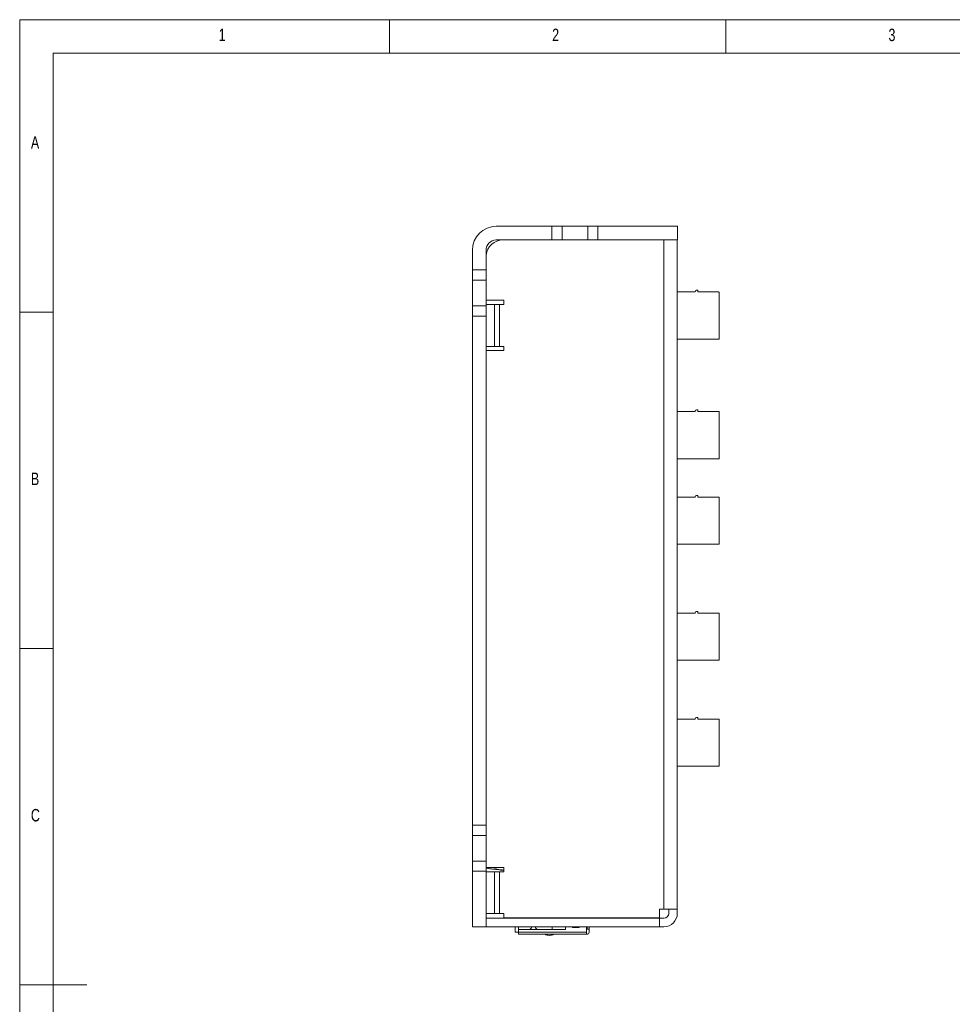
# Model space of a CAD drawing. Header units: inches. Extents: x 0.2 to 16.3, y 0.2 to 11.5.
# Tile 37 of 71: x 0.2 to 5.7, y 5.7 to 11.5. Entities that reach past the tile are written whole.
import ezdxf

# ---------------------------------------------------------------- set-up
doc = ezdxf.new("R2010")
doc.units = ezdxf.units.IN
doc.header["$MEASUREMENT"] = 0
doc.styles.add('SLDTEXTSTYLE0', font='TXT', dxfattribs={"width": 0.75})

msp = doc.modelspace()

# ---------------------------------------------------------------- linework, layer by layer
at = {"color": 7, "linetype": 'Continuous', "lineweight": 0}
for p, q in [((16.3386, 11.4961), (0.1969, 11.4961)), ((0.1969, 11.4961), (0.1969, 0.1969)), ((2.3622, 11.2992), (2.3622, 11.4961)), ((4.3307, 11.4961), (4.3307, 11.2992)), ((16.1417, 11.2992), (0.3937, 11.2992)), ((0.3937, 11.2992), (0.3937, 0.3937)), ((0.3937, 9.7835), (0.1969, 9.7835)), ((0.1969, 7.815), (0.3937, 7.815)), ((0.1969, 5.8465), (0.5906, 5.8465))]:
    msp.add_line(p, q, dxfattribs=at)
at = {"color": 7, "linetype": 'Continuous', "lineweight": 15}
for p, q in [((3.3118, 10.2868), (2.9868, 10.2868)), ((3.3118, 10.2868), (3.3118, 10.2068)), ((3.3718, 10.2868), (3.3118, 10.2868)), ((3.3718, 10.2868), (3.3718, 10.2068)), ((3.5218, 10.2868), (3.3718, 10.2868)), ((3.5218, 10.2868), (3.5218, 10.2068)), ((3.5818, 10.2868), (3.5218, 10.2868)), ((3.5818, 10.2868), (3.5818, 10.2068)), ((4.0468, 10.2868), (3.5818, 10.2868)), ((4.0468, 10.2868), (4.0468, 10.2068)), ((3.3118, 10.2068), (2.9868, 10.2068)), ((3.3718, 10.2068), (3.3118, 10.2068)), ((3.5218, 10.2068), (3.3718, 10.2068)), ((3.5818, 10.2068), (3.5218, 10.2068)), ((4.0468, 10.2068), (3.5818, 10.2068)), ((3.9671, 6.2908), (3.9671, 10.2068)), ((4.0461, 10.2068), (4.0461, 6.2908)), ((2.8468, 10.1468), (2.8468, 10.0318)), ((2.9268, 10.1468), (2.9268, 10.0318)), ((2.9268, 10.0318), (2.8468, 10.0318)), ((2.8468, 10.0318), (2.8468, 9.9718)), ((2.9268, 10.0318), (2.9268, 9.9718)), ((2.9268, 9.9718), (2.8468, 9.9718)), ((2.8468, 9.9718), (2.8468, 9.8218)), ((2.9268, 9.9718), (2.9268, 9.8218)), ((4.1583, 9.9122), (4.1661, 9.9122)), ((4.1661, 9.9024), (4.1661, 9.9122)), ((3.0301, 9.8543), (2.9268, 9.8543)), ((3.0301, 9.8293), (3.0301, 9.8543)), ((4.0461, 9.9024), (4.1504, 9.9024)), ((4.1504, 9.9024), (4.1504, 9.9043)), ((2.9268, 9.8218), (2.8468, 9.8218)), ((2.8468, 9.8218), (2.8468, 9.7618)), ((2.9268, 9.8293), (2.9761, 9.8293)), ((2.9268, 9.8218), (2.9268, 9.7618)), ((2.9761, 9.8293), (2.9761, 9.5843)), ((2.9761, 9.8293), (3.0051, 9.8293)), ((3.0051, 9.8293), (3.0301, 9.8293)), ((3.0051, 9.5843), (3.0051, 9.8293)), ((2.8468, 9.7618), (2.9268, 9.7618)), ((2.8468, 9.7618), (2.8468, 6.7818)), ((2.9268, 9.7618), (2.9268, 6.7818)), ((4.2921, 9.6268), (4.0461, 9.6268)), ((2.9761, 9.5843), (2.9268, 9.5843)), ((3.0051, 9.5843), (2.9761, 9.5843)), ((3.0301, 9.5843), (3.0051, 9.5843)), ((3.0301, 9.5593), (3.0301, 9.5843)), ((2.9268, 9.5593), (3.0301, 9.5593)), ((4.0461, 9.2024), (4.1504, 9.2024)), ((4.1504, 9.2024), (4.1504, 9.2043)), ((4.1583, 9.2122), (4.1661, 9.2122)), ((4.1661, 9.2024), (4.1661, 9.2122)), ((4.1661, 9.2024), (4.2882, 9.2024)), ((4.2921, 8.9268), (4.2921, 9.1984)), ((4.2921, 8.9268), (4.0461, 8.9268)), ((4.0461, 8.7024), (4.1504, 8.7024)), ((4.1504, 8.7024), (4.1504, 8.7043)), ((4.1583, 8.7122), (4.1661, 8.7122)), ((4.1661, 8.7024), (4.1661, 8.7122)), ((4.1661, 8.7024), (4.2882, 8.7024)), ((4.2921, 8.4268), (4.2921, 8.6984)), ((4.2921, 8.4268), (4.0461, 8.4268)), ((4.0461, 8.0224), (4.1504, 8.0224)), ((4.1504, 8.0224), (4.1504, 8.0243)), ((4.1583, 8.0322), (4.1661, 8.0322)), ((4.1661, 8.0224), (4.1661, 8.0322)), ((4.1661, 8.0224), (4.2882, 8.0224)), ((4.2921, 7.7468), (4.2921, 8.0184)), ((4.2921, 7.7468), (4.0461, 7.7468)), ((4.0461, 7.4024), (4.1504, 7.4024)), ((4.1504, 7.4024), (4.1504, 7.4043)), ((4.1583, 7.4122), (4.1661, 7.4122)), ((4.1661, 7.4024), (4.1661, 7.4122)), ((4.1661, 7.4024), (4.2882, 7.4024)), ((4.2921, 7.1268), (4.2921, 7.3984)), ((4.2921, 7.1268), (4.0461, 7.1268)), ((2.9268, 6.7818), (2.8468, 6.7818)), ((2.8468, 6.7818), (2.8468, 6.7218)), ((2.9268, 6.7818), (2.9268, 6.7218)), ((2.9268, 6.7218), (2.8468, 6.7218)), ((2.8468, 6.7218), (2.8468, 6.5718)), ((2.9268, 6.7218), (2.9268, 6.5718)), ((2.9268, 6.5718), (2.8468, 6.5718)), ((2.8468, 6.5718), (2.8468, 6.5118)), ((2.9268, 6.5718), (2.9268, 6.5118)), ((2.8468, 6.5118), (2.8468, 6.1868)), ((2.8468, 6.5118), (2.9268, 6.5118)), ((3.0301, 6.5343), (2.9268, 6.5343)), ((2.9268, 6.5118), (2.9268, 6.1868)), ((2.9994, 6.5222), (2.979, 6.5276)), ((3.0176, 6.5173), (3.0016, 6.5216)), ((3.0301, 6.5183), (3.028, 6.5183)), ((3.0301, 6.5093), (3.0301, 6.5343)), ((2.9268, 6.5093), (2.9761, 6.5093)), ((2.9761, 6.5093), (2.9761, 6.2643)), ((2.9761, 6.5093), (3.0051, 6.5093)), ((3.0051, 6.5093), (3.0301, 6.5093)), ((3.0051, 6.2643), (3.0051, 6.5093)), ((3.9671, 6.2908), (3.9421, 6.2908)), ((3.9421, 6.2908), (3.9421, 6.2403)), ((4.0461, 6.2908), (3.9671, 6.2908)), ((3.9961, 6.2908), (3.9961, 6.2658)), ((4.0461, 6.2908), (4.0461, 6.2658)), ((2.9761, 6.2643), (2.9268, 6.2643)), ((2.9268, 6.2368), (3.9421, 6.2368)), ((3.0051, 6.2643), (2.9761, 6.2643)), ((3.0301, 6.2643), (3.0051, 6.2643)), ((3.0301, 6.2403), (3.0301, 6.2643)), ((3.9421, 6.2403), (3.0301, 6.2403)), ((3.0971, 6.2403), (3.0971, 6.2368)), ((3.1168, 6.2368), (3.1168, 6.2403)), ((3.1925, 6.2403), (3.1925, 6.2368)), ((3.2152, 6.2368), (3.2152, 6.2403)), ((3.3136, 6.2403), (3.3136, 6.2368)), ((3.3924, 6.2368), (3.3924, 6.2403)), ((3.5144, 6.2368), (3.5144, 6.2403)), ((3.5184, 6.2403), (3.5184, 6.2368)), ((3.5302, 6.2403), (3.5302, 6.2368)), ((3.9421, 6.2368), (3.9421, 6.1868)), ((3.9421, 6.2368), (3.9671, 6.2368)), ((2.8468, 6.1868), (2.9268, 6.1868)), ((2.9268, 6.1868), (3.9421, 6.1868)), ((3.0971, 6.1868), (3.0971, 6.1549)), ((3.1168, 6.1718), (3.1168, 6.1868)), ((3.1168, 6.1868), (3.1168, 6.1718)), ((3.1827, 6.1718), (3.1168, 6.1718)), ((3.1168, 6.1718), (3.1168, 6.1549)), ((3.1925, 6.1816), (3.1827, 6.1718)), ((3.1827, 6.1718), (3.2251, 6.1718)), ((3.1925, 6.1868), (3.1925, 6.1816)), ((3.2152, 6.1816), (3.2152, 6.1868)), ((3.2251, 6.1718), (3.2152, 6.1816)), ((3.3136, 6.1718), (3.2251, 6.1718)), ((3.3136, 6.1868), (3.3136, 6.1718)), ((3.3136, 6.1718), (3.3136, 6.1868)), ((3.3136, 6.1718), (3.3884, 6.1718)), ((3.3884, 6.1718), (3.3924, 6.1718)), ((3.3884, 6.1718), (3.3924, 6.1718)), ((3.3924, 6.1757), (3.3924, 6.1868)), ((3.3924, 6.1757), (3.3924, 6.1718)), ((3.3924, 6.1757), (3.3924, 6.1718)), ((3.4318, 6.1824), (3.4318, 6.1868)), ((3.4711, 6.1824), (3.4318, 6.1824)), ((3.4416, 6.1868), (3.4416, 6.1824)), ((3.4613, 6.1824), (3.4613, 6.1868)), ((3.4711, 6.1868), (3.4711, 6.1824)), ((3.5144, 6.1549), (3.5144, 6.1868)), ((3.5184, 6.1726), (3.5144, 6.1726)), ((3.5184, 6.1868), (3.5184, 6.1726)), ((3.5184, 6.1726), (3.5302, 6.1726)), ((3.5302, 6.1868), (3.5302, 6.1726)), ((3.5302, 6.1549), (3.5302, 6.1726)), ((3.9421, 6.1868), (3.9671, 6.1868)), ((3.0971, 6.1549), (3.1168, 6.1549)), ((3.1168, 6.1431), (3.1168, 6.1549)), ((3.1168, 6.1549), (3.5144, 6.1549)), ((3.1168, 6.1431), (3.5144, 6.1431)), ((3.5144, 6.1549), (3.5144, 6.1431)), ((3.5144, 6.1431), (3.5184, 6.1431))]:
    msp.add_line(p, q, dxfattribs=at)
for centre, radius, start, end in [((2.9868, 10.1468), 0.14, 90, 180), ((2.9868, 10.1468), 0.06, 90, 180), ((3.0261, 10.1068), 0.1, 90, 173.28967), ((4.1583, 9.9043), 0.00787, 90, 180), ((4.2882, 9.8984), 0.00394, 0, 90), ((4.1583, 9.2043), 0.00787, 90, 180), ((4.2882, 9.1984), 0.00394, 0, 90.00001), ((4.1583, 8.7043), 0.00787, 90, 180), ((4.2882, 8.6984), 0.00394, 0, 90.00001), ((4.1583, 8.0243), 0.00787, 90, 180), ((4.2882, 8.0184), 0.00394, 0, 90.00001), ((4.1583, 7.4043), 0.00787, 90, 180), ((4.2882, 7.3984), 0.00394, 0, 90.00001), ((3.9671, 6.2658), 0.029, 270, 360), ((3.9671, 6.2658), 0.079, 270, 360), ((3.3884, 6.1757), 0.00394, 270, 0.00001), ((3.2971, 6.1938), 0.057, 242.80892, 270), ((3.2971, 6.1938), 0.057, 270, 297.19108), ((3.5184, 6.1549), 0.0118, 270, 360)]:
    msp.add_arc(centre, radius, start, end, dxfattribs=at)
for points in [[(4.1661, 9.9024), (4.2882, 9.9024)], [(4.2921, 9.6268), (4.2921, 9.8984)]]:
    msp.add_open_spline(points, degree=1, dxfattribs=at)
for points, knots in [([(2.9288, 6.5343), (2.9292, 6.5337), (2.9315, 6.531), (2.9357, 6.5292), (2.9393, 6.5285), (2.9405, 6.5283)], [0, 0, 0, 0, 0.1399358, 0.7243471, 1, 1, 1, 1]), ([(2.9405, 6.5283), (2.9466, 6.5275), (2.9599, 6.5259), (2.9795, 6.5237), (2.999, 6.5219), (3.0157, 6.5204), (3.025, 6.5195), (3.0301, 6.5189)], [0, 0, 0, 0, 0.234526, 0.512587, 0.663684, 0.815904, 1, 1, 1, 1]), ([(2.9994, 6.5219), (2.9994, 6.5218), (2.9995, 6.5218), (2.9995, 6.5218), (2.9995, 6.5218)], [0, 0, 0, 0, 0.671404, 1, 1, 1, 1]), ([(2.9997, 6.5218), (2.9998, 6.5218), (3.0038, 6.5213), (3.0133, 6.5201), (3.022, 6.519), (3.0271, 6.5184), (3.028, 6.5183)], [0, 0, 0, 0, 0.009114, 0.374495, 0.878247, 1, 1, 1, 1])]:
    msp.add_open_spline(points, degree=3, knots=knots, dxfattribs=at)

# ---------------------------------------------------------------- texts
at = {"color": 7, "linetype": 'Continuous', "lineweight": 0, "char_height": 0.0729, "attachment_point": 1, "style": 'SLDTEXTSTYLE0'}
for s, insert in [('1', (1.3615, 11.4436)), ('2', (3.3136, 11.4436)), ('3', (5.2822, 11.4436)), ('A', (0.2625, 10.8137)), ('B', (0.2625, 8.8452)), ('C', (0.2625, 6.8767))]:
    msp.add_mtext(s, dxfattribs=dict(at, insert=insert))

doc.saveas('drawing.dxf')
